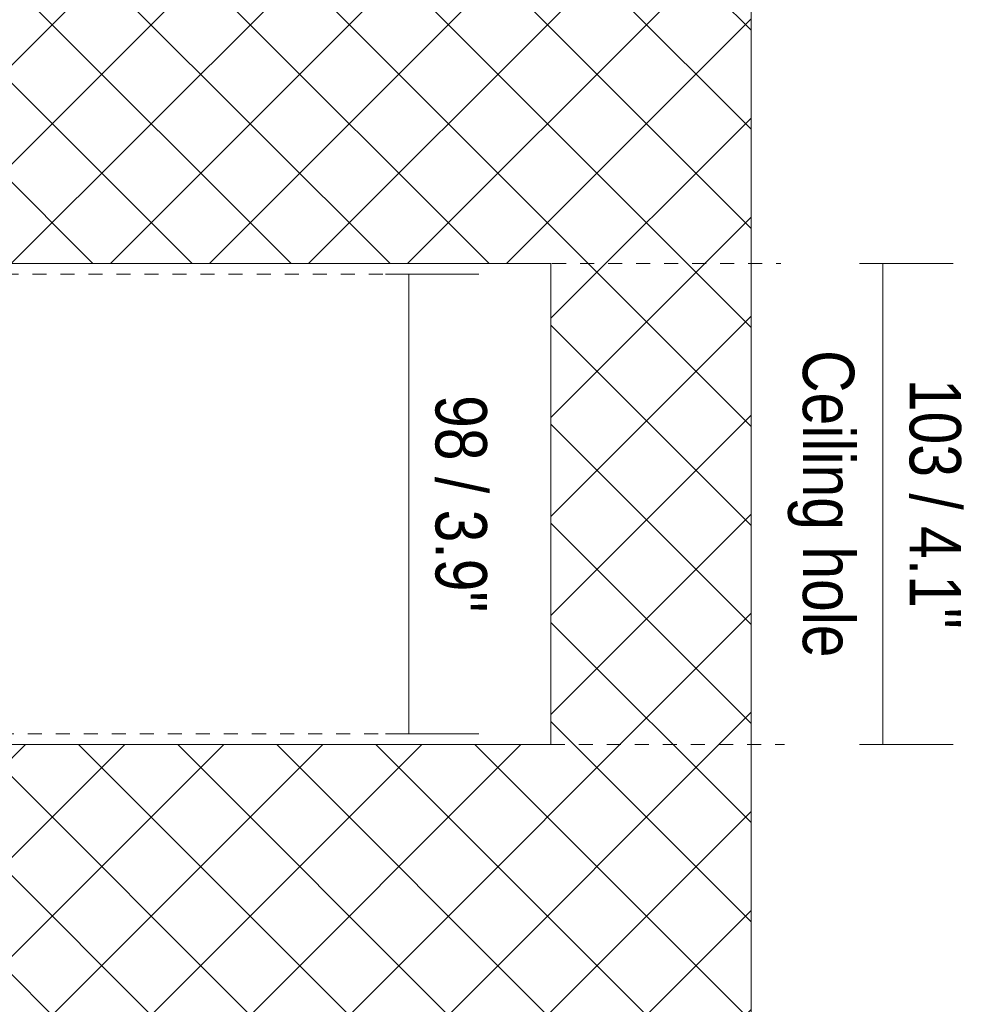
# Model space of a CAD drawing. Header units: millimetres. Extents: x -6861 to -4773, y 84 to 6892.
# Tile 107 of 108: x -6043 to -5840, y 6472 to 6683. Entities that reach past the tile are written whole.
import ezdxf

# ---------------------------------------------------------------- set-up
doc = ezdxf.new("R2010")
doc.units = ezdxf.units.MM
doc.linetypes.add('Dash', pattern=[6, 3, -3])
doc.layers.add('A-ANNO-DIMS', color=7, linetype='Dash', lineweight=9, true_color=0xd2d2d2)
for name, color, linetype, lineweight in [('A-ANNO-DIMS-5', 7, 'Continuous', 9), ('A-DETL-GENF', 7, 'Continuous', 9), ('E-LITE-EQPM', 7, 'Continuous', 20)]:
    doc.layers.add(name, color=color, linetype=linetype, lineweight=lineweight)
doc.styles.add('Arial Narrow', font='ARIALN.TTF', dxfattribs={"height": 11})
doc.dimstyles.new('FARO_-_2_2mm_Arial_Narrow_mm_Inch_Right', dxfattribs={"dimscale": 304.8, "dimtxt": 11.257741, "dimasz": 0, "dimexe": 0.049213, "dimexo": 0.0625, "dimgap": 0.008202, "dimtad": 1, "dimdec": 0, "dimzin": 0, "dimdsep": 46, "dimtxsty": 'Arial Narrow', "dimblk1": 'NONE', "dimblk2": 'NONE', "dimsah": 1, "dimcen": 0.09, "dimadec": 0, "dimazin": 0, "dimtfac": 1, "dimtdec": 4, "dimtix": 1, "dimtmove": 0, "dimatfit": 3, "dimfxl": 0.016404, "dimfxlon": 1, "dimtvp": 1, "dimtolj": 1, "dimtzin": 0, "dimarcsym": 2})

# ---------------------------------------------------------------- blocks, each defined once
blk = doc.blocks.new('DIMBLOCK8-Planta_PDF')
at = {"layer": 'A-ANNO-DIMS-5', "color": 251, "true_color": 0x5b5b5b, "transparency": 16777216}
for p, q in [((-5964.3, 6628.7), (-5944.3, 6628.7)), ((-5959.3, 6628.7), (-5964.3, 6628.7)), ((-5959.3, 6530.3), (-5959.3, 6628.7)), ((-5964.3, 6530.3), (-5944.3, 6530.3)), ((-5959.3, 6530.3), (-5964.3, 6530.3))]:
    blk.add_line(p, q, dxfattribs=at)
at = {"layer": 'A-ANNO-DIMS-5', "color": 0, "transparency": 16777216, "insert": (-5942.59, 6602.82), "char_height": 11, "width": 55.9671, "attachment_point": 1, "rotation": 270, "line_spacing_factor": 0.974696, "style": 'Arial Narrow'}
blk.add_mtext('98 / 3.9"', dxfattribs=at)
blk = doc.blocks.new('_None')
blk = doc.blocks.new('DIMBLOCK9-Planta_PDF')
at = {"layer": 'A-ANNO-DIMS-5', "color": 251, "true_color": 0x5b5b5b, "transparency": 16777216}
for p, q in [((-5862.78, 6631), (-5842.78, 6631)), ((-5857.78, 6631), (-5862.78, 6631)), ((-5857.78, 6528), (-5857.78, 6631)), ((-5862.78, 6528), (-5842.78, 6528)), ((-5857.78, 6528), (-5862.78, 6528))]:
    blk.add_line(p, q, dxfattribs=at)
at = {"layer": 'A-ANNO-DIMS-5', "color": 0, "transparency": 16777216, "char_height": 11, "attachment_point": 1, "rotation": 270, "line_spacing_factor": 0.974696, "style": 'Arial Narrow'}
for s, insert, width in [('Ceiling hole', (-5863.93, 6612.46), 79.1258), ('103 / 4.1"', (-5841.06, 6606.3), 64.3299)]:
    blk.add_mtext(s, dxfattribs=dict(at, insert=insert, width=width))

msp = doc.modelspace()

# ---------------------------------------------------------------- hatches: boundary and pattern name
at = {"layer": 'A-DETL-GENF', "true_color": 0xaaaaaa}
h = msp.add_hatch(dxfattribs=at)
h.set_pattern_fill('FP_1', color=253, style=0, pattern_type=2)
h.set_pattern_definition([(45, (-2874.932, 0), (-10.606602, 10.606602), []), (135, (-2874.932, 0), (-10.606602, -10.606602), [])])
h.paths.add_polyline_path([(-6123.89, 6266.9), (-5885.99, 6266.9), (-5885.99, 6892.5), (-6123.89, 6892.5), (-6123.89, 6631), (-5928.89, 6631), (-5928.89, 6528), (-6123.89, 6528), (-6123.89, 6291.18)])

# ---------------------------------------------------------------- linework, layer by layer
at = {"layer": 'A-ANNO-DIMS', "color": 9, "linetype": 'Continuous', "true_color": 0xc8c8c8}
for p, q in [((-5885.99, 6266.9), (-5885.99, 6892.5)), ((-5928.89, 6631), (-5928.89, 6579.26)), ((-5928.89, 6579.26), (-5928.89, 6528))]:
    msp.add_line(p, q, dxfattribs=at)
at = {"layer": 'A-ANNO-DIMS'}
for p, q in [((-5934.65, 6631), (-5879.65, 6631)), ((-6123.89, 6628.7), (-5963.89, 6628.7)), ((-6124.89, 6530.3), (-5963.89, 6530.3)), ((-5928.89, 6528), (-5878.89, 6528))]:
    msp.add_line(p, q, dxfattribs=at)
at = {"layer": 'E-LITE-EQPM', "color": 253, "true_color": 0xaaaaaa}
for p, q in [((-6123.89, 6631), (-5928.89, 6631)), ((-5928.89, 6528), (-6123.89, 6528))]:
    msp.add_line(p, q, dxfattribs=at)

# ---------------------------------------------------------------- dimensions: what is measured, and where the dimension line sits
at = {"layer": 'A-ANNO-DIMS', "color": 251, "linetype": 'Continuous', "true_color": 0x5b5b5b}
dim = msp.add_linear_dim(base=(-5857.78, 6631), p1=(-5862.78, 6528), p2=(-5862.78, 6631), angle=90, text='<>\\XCeiling hole', dimstyle='FARO_-_2_2mm_Arial_Narrow_mm_Inch_Right', override={"dimtad": 4, "dimpost": '<>', "dimfxl": 103}, dxfattribs=at)
dim.commit()
dim.dimension.update_dxf_attribs({"geometry": 'DIMBLOCK9-Planta_PDF', "text_midpoint": (-5857.78, 6579.5)})
dim = msp.add_linear_dim(base=(-5959.3, 6628.7), p1=(-5964.3, 6530.3), p2=(-5964.3, 6628.7), angle=90, dimstyle='FARO_-_2_2mm_Arial_Narrow_mm_Inch_Right', override={"dimtad": 4, "dimpost": '<>', "dimfxl": 98.4}, dxfattribs=at)
dim.commit()
dim.dimension.update_dxf_attribs({"geometry": 'DIMBLOCK8-Planta_PDF', "text_midpoint": (-5949.68, 6579.5)})

doc.saveas('drawing.dxf')
